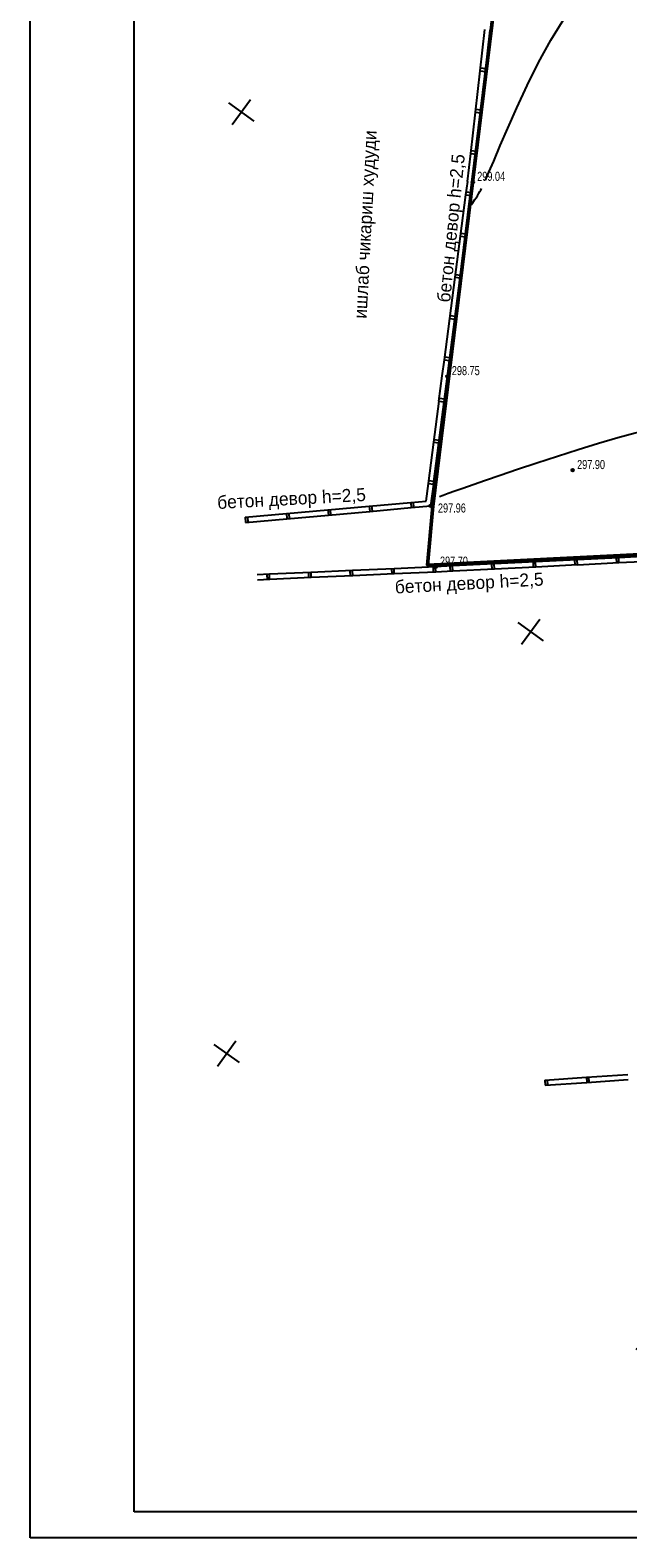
# Model space of a CAD drawing. Extents: x 2931 to 5026, y -2784 to 809.
# Tile 160 of 170: x 4015 to 4130, y 152 to 442. Entities that reach past the tile are written whole.
import ezdxf

# ---------------------------------------------------------------- set-up
doc = ezdxf.new("R2010")
doc.units = 0
doc.header["$MEASUREMENT"] = 0
doc.linetypes.add('CONTI', pattern=[0])
for name, color, linetype in [('(007) Здания', 7, 'Continuous'), ('GORIZDEFAULT', 32, 'CONTI'), ('PI_OTDEFAULT', 172, 'CONTI'), ('PI_TTDEFAULT', 5, 'CONTI'), ('RAMKA', 250, 'CONTI'), ('SETKR', 2, 'CONTI'), ('SIT_LDEFAULT', 250, 'CONTI')]:
    doc.layers.add(name, color=color, linetype=linetype)
doc.styles.add('P-131', font='txt')
doc.styles.add('SHRFT', font='TXT', dxfattribs={"width": 0.75})

# ---------------------------------------------------------------- blocks, each defined once
blk = doc.blocks.new('BL_333')
at = {"color": 0}
for p, q in [((0, -3), (0, 3)), ((-3, 0), (3, 0))]:
    blk.add_line(p, q, dxfattribs=at)

msp = doc.modelspace()

# ---------------------------------------------------------------- linework, layer by layer
at = {"color": 1, "linetype": 'ByBlock', "lineweight": 50}
msp.add_lwpolyline([(4107.02, 466.15), (4092.87, 350.49), (4091.84, 339.14), (4136.5, 341.35), (4136.5, 342.04), (4237, 347.68), (4252.74, 348.45), (4251.92, 368.01), (4342.24, 372.51), (4352.57, 373.01), (4352.37, 386.32), (4351.99, 399.38), (4354.59, 419.05), (4344.18, 465.34), (4341.33, 474.92), (4326.6, 547.11), (4326.43, 547.92), (4323.58, 569.84), (4310.13, 569.22), (4262.8, 565.67), (4202.16, 560.83), (4185.53, 559.32), (4191, 502.49), (4196.14, 445.95)], close=True, dxfattribs=at)
at = {"layer": 'GORIZDEFAULT', "color": 32}
for points in [[(4102.99, 413.2), (4103.64, 414.69), (4104.56, 416.84), (4105.83, 419.81), (4107.26, 423.18), (4108.99, 427.11), (4110.97, 431.38), (4113.16, 435.78), (4115.52, 440.11), (4118.02, 444.16), (4120.61, 447.72), (4123.26, 450.64), (4125.9, 452.94), (4128.47, 454.7), (4130.9, 456.03), (4133.12, 456.99), (4135.07, 457.66), (4136.68, 458.15)], [(4100.27, 408.51), (4100.45, 408.75), (4100.66, 409.05), (4100.89, 409.39), (4101.15, 409.76), (4101.41, 410.15), (4101.66, 410.55), (4101.9, 410.96), (4102.07, 411.25), (4102.24, 411.58)], [(4094.12, 352.35), (4094.86, 352.62), (4095.82, 352.96), (4097.06, 353.4), (4098.64, 353.96), (4100.58, 354.64), (4102.96, 355.46), (4105.81, 356.44), (4109.15, 357.57), (4112.87, 358.81), (4116.8, 360.11), (4120.81, 361.39), (4124.74, 362.6), (4128.44, 363.68), (4131.75, 364.57), (4134.67, 365.24), (4137.09, 365.71), (4139.07, 366.06), (4140.68, 366.35), (4141.99, 366.63), (4143.06, 367.02)]]:
    msp.add_lwpolyline(points, dxfattribs=at)
at = {"layer": 'PI_TTDEFAULT', "color": 0}
for centre in [(4100.54, 412.82), (4095.66, 375.45), (4119.76, 357.39), (4092.47, 350.53), (4093.38, 338.81)]:
    msp.add_circle(centre, 0.25, dxfattribs=at)
for p in [(4100.54, 412.82), (4095.66, 375.45), (4119.76, 357.39), (4092.47, 350.53), (4093.38, 338.81)]:
    msp.add_point(p, dxfattribs=at)
at = {"layer": 'RAMKA', "color": 250}
for p, q in [((4015.38, 152.07), (4015.38, 746.07)), ((4035.38, 157.07), (4035.38, 741.07)), ((4851.38, 157.07), (4035.38, 157.07)), ((4856.38, 152.07), (4015.38, 152.07))]:
    msp.add_line(p, q, dxfattribs=at)
at = {"layer": 'SIT_LDEFAULT', "color": 250}
for p, q in [((4101.97, 434.18), (4102.87, 442.13)), ((4102.96, 434.07), (4103.87, 442.02)), ((4101.06, 426.24), (4101.96, 434.19)), ((4101.97, 434.18), (4102.96, 434.07)), ((4103.02, 434.57), (4102.02, 434.68)), ((4102.05, 426.13), (4102.95, 434.07)), ((4100.15, 418.3), (4101.06, 426.24)), ((4101.06, 426.24), (4102.05, 426.13)), ((4102.11, 426.63), (4101.11, 426.74)), ((4101.15, 418.18), (4102.05, 426.13)), ((4099.54, 412.94), (4100.15, 418.29)), ((4100.15, 418.3), (4101.15, 418.18)), ((4101.2, 418.68), (4100.21, 418.79)), ((4100.54, 412.82), (4101.14, 418.17)), ((4099.21, 410.36), (4099.55, 412.94)), ((4100.2, 410.23), (4100.54, 412.82)), ((4098.17, 402.42), (4099.21, 410.36)), ((4099.16, 402.3), (4100.19, 410.23)), ((4099.21, 410.36), (4100.2, 410.23)), ((4100.27, 410.73), (4099.27, 410.85)), ((4097.13, 394.49), (4098.17, 402.42)), ((4098.13, 394.36), (4099.16, 402.3)), ((4098.17, 402.42), (4099.16, 402.3)), ((4099.22, 402.79), (4098.23, 402.92)), ((4096.1, 386.56), (4097.14, 394.49)), ((4097.09, 386.43), (4098.12, 394.37)), ((4097.13, 394.49), (4098.13, 394.36)), ((4098.19, 394.85), (4097.2, 394.98)), ((4095.06, 378.62), (4096.1, 386.56)), ((4096.06, 378.49), (4097.09, 386.43)), ((4096.1, 386.56), (4097.09, 386.43)), ((4097.15, 386.93), (4096.16, 387.06)), ((4094.66, 375.57), (4095.07, 378.63)), ((4095.06, 378.62), (4096.06, 378.49)), ((4096.12, 378.99), (4095.13, 379.12)), ((4095.66, 375.45), (4096.05, 378.51)), ((4094.03, 370.69), (4094.66, 375.57)), ((4095.03, 370.56), (4095.66, 375.45)), ((4095.09, 371.06), (4094.1, 371.19)), ((4093.03, 362.76), (4094.05, 370.69)), ((4094.02, 362.63), (4095.04, 370.57)), ((4094.03, 370.69), (4095.03, 370.56)), ((4092.01, 354.82), (4093.03, 362.76)), ((4093, 354.69), (4094.02, 362.63)), ((4093.03, 362.76), (4094.02, 362.63)), ((4094.09, 363.13), (4093.09, 363.25)), ((4091.58, 351.45), (4092.02, 354.82)), ((4092.01, 354.82), (4093, 354.69)), ((4093.07, 355.19), (4092.07, 355.32)), ((4092.48, 350.52), (4093.02, 354.69)), ((4080.63, 350.47), (4088.6, 351.18)), ((4088.6, 351.18), (4091.58, 351.45)), ((4088.6, 351.18), (4088.69, 350.19)), ((4089.19, 350.23), (4089.1, 351.22)), ((4056.73, 348.33), (4064.7, 349.04)), ((4056.73, 348.33), (4056.82, 347.34)), ((4056.82, 347.34), (4064.79, 348.05)), ((4057.32, 347.38), (4057.23, 348.37)), ((4064.7, 349.04), (4072.67, 349.75)), ((4064.7, 349.04), (4064.79, 348.05)), ((4064.79, 348.05), (4072.76, 348.76)), ((4065.29, 348.09), (4065.2, 349.09)), ((4072.66, 349.76), (4080.63, 350.47)), ((4072.66, 349.76), (4072.75, 348.76)), ((4072.75, 348.76), (4080.72, 349.48)), ((4073.25, 348.81), (4073.16, 349.8)), ((4080.63, 350.47), (4080.72, 349.48)), ((4080.72, 349.48), (4088.69, 350.19)), ((4081.22, 349.52), (4081.13, 350.51)), ((4088.69, 350.19), (4092.47, 350.53)), ((4104.63, 339.37), (4096.64, 338.97)), ((4104.13, 339.35), (4104.18, 338.35)), ((4112.62, 339.77), (4104.63, 339.37)), ((4104.68, 338.37), (4104.63, 339.37)), ((4112.12, 339.75), (4112.17, 338.75)), ((4120.61, 340.17), (4112.62, 339.77)), ((4112.67, 338.77), (4112.62, 339.77)), ((4120.11, 340.15), (4120.16, 339.15)), ((4128.6, 340.56), (4120.61, 340.16)), ((4120.66, 339.17), (4120.61, 340.17)), ((4128.65, 339.56), (4120.66, 339.16)), ((4128.1, 340.54), (4128.15, 339.54)), ((4136.59, 340.96), (4128.6, 340.56)), ((4128.65, 339.56), (4128.6, 340.56)), ((4135.96, 339.92), (4128.65, 339.56)), ((4061.41, 337.37), (4059.07, 337.27)), ((4061.45, 336.38), (4059.12, 336.27)), ((4060.91, 337.35), (4060.96, 336.36)), ((4061.45, 336.38), (4061.41, 337.37)), ((4069.41, 337.73), (4061.42, 337.37)), ((4069.45, 336.74), (4061.46, 336.37)), ((4068.91, 337.71), (4068.95, 336.72)), ((4077.39, 338.09), (4069.4, 337.72)), ((4069.45, 336.74), (4069.41, 337.73)), ((4077.43, 337.09), (4069.45, 336.73)), ((4076.89, 338.07), (4076.94, 337.07)), ((4077.43, 337.09), (4077.39, 338.09)), ((4085.39, 338.44), (4077.4, 338.08)), ((4085.43, 337.45), (4077.44, 337.09)), ((4084.89, 338.42), (4084.93, 337.43)), ((4093.38, 338.81), (4085.39, 338.44)), ((4085.43, 337.45), (4085.39, 338.44)), ((4093.42, 337.81), (4085.43, 337.45)), ((4092.88, 338.79), (4092.92, 337.79)), ((4096.64, 338.97), (4093.38, 338.81)), ((4093.42, 337.81), (4093.38, 338.81)), ((4096.69, 337.97), (4093.43, 337.81)), ((4096.14, 338.95), (4096.19, 337.95)), ((4096.69, 337.97), (4096.64, 338.97)), ((4104.68, 338.37), (4096.69, 337.97)), ((4112.67, 338.77), (4104.68, 338.37)), ((4120.66, 339.17), (4112.67, 338.77)), ((4122.38, 240.65), (4130.36, 241.2)), ((4122.94, 239.69), (4122.88, 240.69)), ((4114.4, 240.11), (4122.38, 240.66)), ((4114.4, 240.11), (4114.47, 239.11)), ((4114.47, 239.11), (4122.45, 239.65)), ((4114.96, 239.15), (4114.9, 240.15)), ((4122.38, 240.65), (4122.45, 239.65)), ((4122.45, 239.65), (4130.43, 240.2))]:
    msp.add_line(p, q, dxfattribs=at)

# ---------------------------------------------------------------- block references
at = {"layer": 'SETKR', "color": 92, "rotation": 324.2135499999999}
for p in [(4055.99, 426.28), (4111.66, 326.34), (4053.18, 245.22), (4134.3, 186.74)]:
    msp.add_blockref('BL_333', p, dxfattribs=at)

# ---------------------------------------------------------------- texts
at = {"layer": '(007) Здания', "style": 'P-131'}
for s, rotation, p in [('ишлаб чикариш худуди', 86.9149, (4080.09, 386.49, -416.96)), ('бетон девор h=2,5', 84.2502, (4096.15, 389.57)), ('бетон девор h=2,5', 3.112, (4051.43, 349.93)), ('бетон девор h=2,5', 3.112, (4085.61, 333.67))]:
    msp.add_text(s, height=2.5, rotation=rotation, dxfattribs=at).set_placement(p)
at = {"layer": 'PI_OTDEFAULT', "color": 0, "style": 'SHRFT', "width": 0.75}
for s, p in [('299.04', (4101.38, 413.04)), ('298.75', (4096.5, 375.67)), ('297.90', (4120.6, 357.61)), ('297.96', (4093.83, 349.25)), ('297.70', (4094.22, 339.03))]:
    msp.add_text(s, height=1.75, dxfattribs=at).set_placement(p)

doc.saveas('drawing.dxf')
